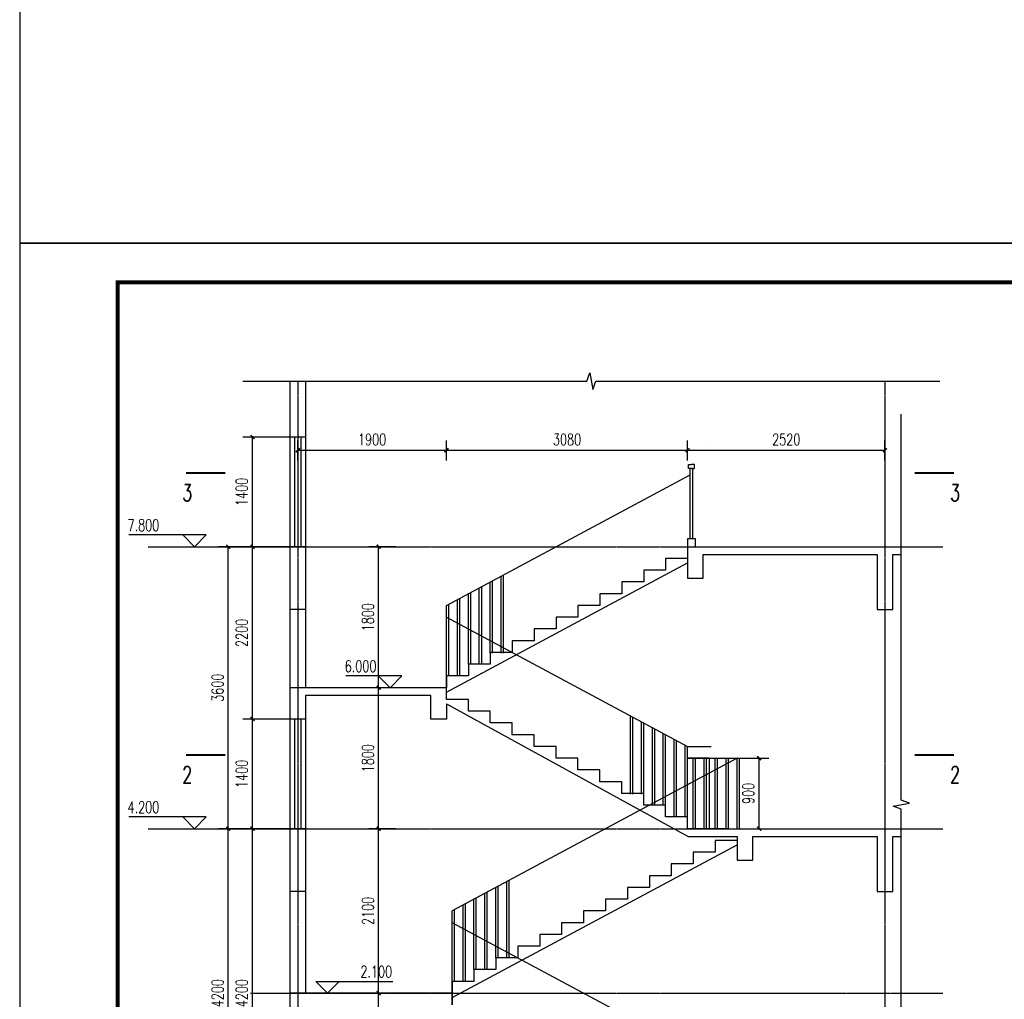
# Model space of a CAD drawing. Header units: inches. Extents: x 224620 to 3435104, y 247406 to 993300.
# Tile 22 of 109: x 250809 to 263385, y 302862 to 315369. Entities that reach past the tile are written whole.
import ezdxf

# ---------------------------------------------------------------- set-up
doc = ezdxf.new("R2010")
doc.units = ezdxf.units.IN
doc.header["$MEASUREMENT"] = 0
doc.linetypes.add('CENTER', pattern=[2, 1.25, -0.25, 0.25, -0.25])
for name, color, linetype in [('DIM_ELEV', 3, 'Continuous'), ('DIM_SYMB', 3, 'Continuous'), ('DOTE', 1, 'CENTER'), ('LATRINE', 6, 'Continuous'), ('PUB_DIM', 3, 'Continuous'), ('PUB_TEXT', 7, 'Continuous'), ('PUB_TITLE', 4, 'Continuous'), ('WALL', 2, 'Continuous'), ('WINDOW', 4, 'Continuous'), ('看线', 95, 'Continuous')]:
    doc.layers.add(name, color=color, linetype=linetype)
doc.styles.add('_TCH_DIM', font='SIMPLEX', dxfattribs={"bigfont": 'GBCBIG'})
doc.styles.add('_TCH_DIM_T3', font='SIMPLEX', dxfattribs={"width": 0.705882, "bigfont": 'GBCBIG'})
doc.styles.add('_TCH_LABEL', font='COMPLEX', dxfattribs={"bigfont": 'GBCBIG'})
doc.dimstyles.new('_TCH_ARCH&&50', dxfattribs={"dimtxt": 148.75, "dimasz": 50, "dimexe": 125, "dimexo": 150, "dimgap": 63.125, "dimtad": 1, "dimdec": 0, "dimzin": 0, "dimdsep": 46, "dimtxsty": '_TCH_DIM_T3', "dimblk": 'ARCHTICK', "dimcen": 0.09, "dimclrt": 7, "dimazin": 2, "dimtfac": 1, "dimtdec": 0, "dimtix": 1, "dimtmove": 2, "dimatfit": 3, "dimfxl": 1, "dimtolj": 1, "dimtzin": 0, "dimarcsym": 0})

# ---------------------------------------------------------------- blocks, each defined once
blk = doc.blocks.new('wrtgtg')
at = {"layer": 'PUB_TITLE'}
blk.add_line((-75296, 53559), (8804, 53559), dxfattribs=at)
blk.add_lwpolyline([(-75296, -5841), (8804, -5841), (8804, 53559), (-75296, 53559)], close=True, dxfattribs=at)
at = {"layer": 'PUB_TITLE', "const_width": 100}
blk.add_lwpolyline([(-72796, -4841), (7804, -4841), (7804, 52559), (-72796, 52559)], close=True, dxfattribs=at)
blk = doc.blocks.new('_ArchTick')
at = {"color": 0, "linetype": 'ByBlock', "const_width": 0.4}
blk.add_lwpolyline([(-0.5, -0.5), (0.5, 0.5)], dxfattribs=at)
blk = doc.blocks.new('*D610')
at = {"layer": 'Defpoints', "color": 0}
for p in [(255394, 308640), (255764, 308640), (255764, 306840)]:
    blk.add_point(p, dxfattribs=at)
at = {"layer": 'PUB_DIM', "color": 0, "lineweight": -2}
for p, q in [((255614, 308640), (255269, 308640)), ((255394, 306840), (255394, 308640)), ((255614, 306840), (255269, 306840))]:
    blk.add_line(p, q, dxfattribs=at)
at = {"layer": 'PUB_DIM', "color": 0, "lineweight": -2, "xscale": 50, "yscale": 50, "zscale": 50}
for p, rotation in [((255394, 308640), 90), ((255394, 306840), 270)]:
    blk.add_blockref('_ArchTick', p, dxfattribs=dict(at, rotation=rotation))
at = {"layer": 'PUB_DIM', "color": 7, "insert": (255256, 307740), "char_height": 148.8, "attachment_point": 5, "rotation": 90, "style": '_TCH_DIM_T3'}
blk.add_mtext('\\A1;1800', dxfattribs=at)
blk = doc.blocks.new('*D611')
at = {"layer": 'Defpoints', "color": 0}
for p in [(255394, 306840), (255764, 306840), (255764, 305040)]:
    blk.add_point(p, dxfattribs=at)
at = {"layer": 'PUB_DIM', "color": 0, "lineweight": -2}
for p, q in [((255614, 306840), (255269, 306840)), ((255394, 305040), (255394, 306840)), ((255614, 305040), (255269, 305040))]:
    blk.add_line(p, q, dxfattribs=at)
at = {"layer": 'PUB_DIM', "color": 0, "lineweight": -2, "xscale": 50, "yscale": 50, "zscale": 50}
for p, rotation in [((255394, 306840), 90), ((255394, 305040), 270)]:
    blk.add_blockref('_ArchTick', p, dxfattribs=dict(at, rotation=rotation))
at = {"layer": 'PUB_DIM', "color": 7, "insert": (255256, 305940), "char_height": 148.8, "attachment_point": 5, "rotation": 90, "style": '_TCH_DIM_T3'}
blk.add_mtext('\\A1;1800', dxfattribs=at)
blk = doc.blocks.new('*D612')
at = {"layer": 'Defpoints', "color": 0}
for p in [(255394, 305040), (255764, 305040), (255764, 302940)]:
    blk.add_point(p, dxfattribs=at)
at = {"layer": 'PUB_DIM', "color": 0, "lineweight": -2}
for p, q in [((255614, 305040), (255269, 305040)), ((255394, 302940), (255394, 305040)), ((255614, 302940), (255269, 302940))]:
    blk.add_line(p, q, dxfattribs=at)
at = {"layer": 'PUB_DIM', "color": 0, "lineweight": -2, "xscale": 50, "yscale": 50, "zscale": 50}
for p, rotation in [((255394, 305040), 90), ((255394, 302940), 270)]:
    blk.add_blockref('_ArchTick', p, dxfattribs=dict(at, rotation=rotation))
at = {"layer": 'PUB_DIM', "color": 7, "insert": (255256, 303990), "char_height": 148.8, "attachment_point": 5, "rotation": 90, "style": '_TCH_DIM_T3'}
blk.add_mtext('\\A1;2100', dxfattribs=at)
blk = doc.blocks.new('*D613')
at = {"layer": 'Defpoints', "color": 0}
for p in [(255394, 302940), (255764, 302940), (255764, 300840)]:
    blk.add_point(p, dxfattribs=at)
at = {"layer": 'PUB_DIM', "color": 0, "lineweight": -2}
for p, q in [((255614, 302940), (255269, 302940)), ((255394, 300840), (255394, 302940)), ((255614, 300840), (255269, 300840))]:
    blk.add_line(p, q, dxfattribs=at)
at = {"layer": 'PUB_DIM', "color": 0, "lineweight": -2, "xscale": 50, "yscale": 50, "zscale": 50}
for p, rotation in [((255394, 302940), 90), ((255394, 300840), 270)]:
    blk.add_blockref('_ArchTick', p, dxfattribs=dict(at, rotation=rotation))
at = {"layer": 'PUB_DIM', "color": 7, "insert": (255256, 301890), "char_height": 148.8, "attachment_point": 5, "rotation": 90, "style": '_TCH_DIM_T3'}
blk.add_mtext('\\A1;2100', dxfattribs=at)
blk = doc.blocks.new('*D121')
at = {"layer": 'Defpoints', "color": 0}
for p in [(256260, 309872), (254360, 309593), (256260, 309593)]:
    blk.add_point(p, dxfattribs=at)
at = {"layer": 'PUB_DIM', "color": 0, "lineweight": -2}
for p, q in [((254360, 309743), (254360, 309997)), ((256260, 309743), (256260, 309997)), ((254360, 309872), (256260, 309872))]:
    blk.add_line(p, q, dxfattribs=at)
at = {"layer": 'PUB_DIM', "color": 0, "lineweight": -2, "xscale": 50, "yscale": 50, "zscale": 50, "rotation": 180}
blk.add_blockref('_ArchTick', (254360, 309872), dxfattribs=at)
at = {"layer": 'PUB_DIM', "color": 0, "lineweight": -2, "xscale": 50, "yscale": 50, "zscale": 50}
blk.add_blockref('_ArchTick', (256260, 309872), dxfattribs=at)
at = {"layer": 'PUB_DIM', "color": 7, "insert": (255310, 310009), "char_height": 148.8, "attachment_point": 5, "style": '_TCH_DIM_T3'}
blk.add_mtext('\\A1;1900', dxfattribs=at)
blk = doc.blocks.new('*D122')
at = {"layer": 'Defpoints', "color": 0}
for p in [(259340, 309872), (256260, 309593), (259340, 309593)]:
    blk.add_point(p, dxfattribs=at)
at = {"layer": 'PUB_DIM', "color": 0, "lineweight": -2}
for p, q in [((256260, 309743), (256260, 309997)), ((259340, 309743), (259340, 309997)), ((256260, 309872), (259340, 309872))]:
    blk.add_line(p, q, dxfattribs=at)
at = {"layer": 'PUB_DIM', "color": 0, "lineweight": -2, "xscale": 50, "yscale": 50, "zscale": 50, "rotation": 180}
blk.add_blockref('_ArchTick', (256260, 309872), dxfattribs=at)
at = {"layer": 'PUB_DIM', "color": 0, "lineweight": -2, "xscale": 50, "yscale": 50, "zscale": 50}
blk.add_blockref('_ArchTick', (259340, 309872), dxfattribs=at)
at = {"layer": 'PUB_DIM', "color": 7, "insert": (257800, 310009), "char_height": 148.8, "attachment_point": 5, "style": '_TCH_DIM_T3'}
blk.add_mtext('\\A1;3080', dxfattribs=at)
blk = doc.blocks.new('*D123')
at = {"layer": 'Defpoints', "color": 0}
for p in [(261860, 309872), (259340, 309593), (261860, 309593)]:
    blk.add_point(p, dxfattribs=at)
at = {"layer": 'PUB_DIM', "color": 0, "lineweight": -2}
for p, q in [((259340, 309743), (259340, 309997)), ((261860, 309743), (261860, 309997)), ((259340, 309872), (261860, 309872))]:
    blk.add_line(p, q, dxfattribs=at)
at = {"layer": 'PUB_DIM', "color": 0, "lineweight": -2, "xscale": 50, "yscale": 50, "zscale": 50, "rotation": 180}
blk.add_blockref('_ArchTick', (259340, 309872), dxfattribs=at)
at = {"layer": 'PUB_DIM', "color": 0, "lineweight": -2, "xscale": 50, "yscale": 50, "zscale": 50}
blk.add_blockref('_ArchTick', (261860, 309872), dxfattribs=at)
at = {"layer": 'PUB_DIM', "color": 7, "insert": (260600, 310009), "char_height": 148.8, "attachment_point": 5, "style": '_TCH_DIM_T3'}
blk.add_mtext('\\A1;2520', dxfattribs=at)
blk = doc.blocks.new('*D129')
at = {"layer": 'Defpoints', "color": 0}
for p in [(259855, 305940), (260254, 305940), (259855, 305040)]:
    blk.add_point(p, dxfattribs=at)
at = {"layer": 'PUB_DIM', "color": 0, "lineweight": -2}
for p, q in [((260005, 305940), (260379, 305940)), ((260254, 305040), (260254, 305940)), ((260005, 305040), (260379, 305040))]:
    blk.add_line(p, q, dxfattribs=at)
at = {"layer": 'PUB_DIM', "color": 0, "lineweight": -2, "xscale": 50, "yscale": 50, "zscale": 50}
for p, rotation in [((260254, 305940), 90), ((260254, 305040), 270)]:
    blk.add_blockref('_ArchTick', p, dxfattribs=dict(at, rotation=rotation))
at = {"layer": 'PUB_DIM', "color": 7, "insert": (260116, 305490), "char_height": 148.8, "attachment_point": 5, "rotation": 90, "style": '_TCH_DIM_T3'}
blk.add_mtext('\\A1;900', dxfattribs=at)
blk = doc.blocks.new('*D130')
at = {"layer": 'Defpoints', "color": 0}
for p in [(253473, 308640), (254189, 308640), (254189, 305040)]:
    blk.add_point(p, dxfattribs=at)
at = {"layer": 'PUB_DIM', "color": 0, "lineweight": -2}
for p, q in [((254039, 308640), (253348, 308640)), ((253473, 305040), (253473, 308640)), ((254039, 305040), (253348, 305040))]:
    blk.add_line(p, q, dxfattribs=at)
at = {"layer": 'PUB_DIM', "color": 0, "lineweight": -2, "xscale": 50, "yscale": 50, "zscale": 50}
for p, rotation in [((253473, 308640), 90), ((253473, 305040), 270)]:
    blk.add_blockref('_ArchTick', p, dxfattribs=dict(at, rotation=rotation))
at = {"layer": 'PUB_DIM', "color": 7, "insert": (253336, 306840), "char_height": 148.8, "attachment_point": 5, "rotation": 90, "style": '_TCH_DIM_T3'}
blk.add_mtext('\\A1;3600', dxfattribs=at)
blk = doc.blocks.new('*D131')
at = {"layer": 'Defpoints', "color": 0}
for p in [(253473, 305040), (254189, 305040), (254189, 300840)]:
    blk.add_point(p, dxfattribs=at)
at = {"layer": 'PUB_DIM', "color": 0, "lineweight": -2}
for p, q in [((254039, 305040), (253348, 305040)), ((253473, 300840), (253473, 305040)), ((254039, 300840), (253348, 300840))]:
    blk.add_line(p, q, dxfattribs=at)
at = {"layer": 'PUB_DIM', "color": 0, "lineweight": -2, "xscale": 50, "yscale": 50, "zscale": 50}
for p, rotation in [((253473, 305040), 90), ((253473, 300840), 270)]:
    blk.add_blockref('_ArchTick', p, dxfattribs=dict(at, rotation=rotation))
at = {"layer": 'PUB_DIM', "color": 7, "insert": (253336, 302940), "char_height": 148.8, "attachment_point": 5, "rotation": 90, "style": '_TCH_DIM_T3'}
blk.add_mtext('\\A1;4200', dxfattribs=at)
blk = doc.blocks.new('*D135')
at = {"layer": 'Defpoints', "color": 0}
for p in [(253783, 310040), (254498, 310040), (254498, 308640)]:
    blk.add_point(p, dxfattribs=at)
at = {"layer": 'PUB_DIM', "color": 0, "lineweight": -2}
for p, q in [((254348, 310040), (253658, 310040)), ((253783, 308640), (253783, 310040)), ((254348, 308640), (253658, 308640))]:
    blk.add_line(p, q, dxfattribs=at)
at = {"layer": 'PUB_DIM', "color": 0, "lineweight": -2, "xscale": 50, "yscale": 50, "zscale": 50}
for p, rotation in [((253783, 310040), 90), ((253783, 308640), 270)]:
    blk.add_blockref('_ArchTick', p, dxfattribs=dict(at, rotation=rotation))
at = {"layer": 'PUB_DIM', "color": 7, "insert": (253646, 309340), "char_height": 148.8, "attachment_point": 5, "rotation": 90, "style": '_TCH_DIM_T3'}
blk.add_mtext('\\A1;1400', dxfattribs=at)
blk = doc.blocks.new('*D136')
at = {"layer": 'Defpoints', "color": 0}
for p in [(253783, 308640), (254498, 308640), (254498, 306440)]:
    blk.add_point(p, dxfattribs=at)
at = {"layer": 'PUB_DIM', "color": 0, "lineweight": -2}
for p, q in [((254348, 308640), (253658, 308640)), ((253783, 306440), (253783, 308640)), ((254348, 306440), (253658, 306440))]:
    blk.add_line(p, q, dxfattribs=at)
at = {"layer": 'PUB_DIM', "color": 0, "lineweight": -2, "xscale": 50, "yscale": 50, "zscale": 50}
for p, rotation in [((253783, 308640), 90), ((253783, 306440), 270)]:
    blk.add_blockref('_ArchTick', p, dxfattribs=dict(at, rotation=rotation))
at = {"layer": 'PUB_DIM', "color": 7, "insert": (253646, 307540), "char_height": 148.8, "attachment_point": 5, "rotation": 90, "style": '_TCH_DIM_T3'}
blk.add_mtext('\\A1;2200', dxfattribs=at)
blk = doc.blocks.new('*D137')
at = {"layer": 'Defpoints', "color": 0}
for p in [(253783, 306440), (254498, 306440), (254498, 305040)]:
    blk.add_point(p, dxfattribs=at)
at = {"layer": 'PUB_DIM', "color": 0, "lineweight": -2}
for p, q in [((254348, 306440), (253658, 306440)), ((253783, 305040), (253783, 306440)), ((254348, 305040), (253658, 305040))]:
    blk.add_line(p, q, dxfattribs=at)
at = {"layer": 'PUB_DIM', "color": 0, "lineweight": -2, "xscale": 50, "yscale": 50, "zscale": 50}
for p, rotation in [((253783, 306440), 90), ((253783, 305040), 270)]:
    blk.add_blockref('_ArchTick', p, dxfattribs=dict(at, rotation=rotation))
at = {"layer": 'PUB_DIM', "color": 7, "insert": (253646, 305740), "char_height": 148.8, "attachment_point": 5, "rotation": 90, "style": '_TCH_DIM_T3'}
blk.add_mtext('\\A1;1400', dxfattribs=at)
blk = doc.blocks.new('*D138')
at = {"layer": 'Defpoints', "color": 0}
for p in [(253783, 305040), (254498, 305040), (254498, 300840)]:
    blk.add_point(p, dxfattribs=at)
at = {"layer": 'PUB_DIM', "color": 0, "lineweight": -2}
for p, q in [((254348, 305040), (253658, 305040)), ((253783, 300840), (253783, 305040)), ((254348, 300840), (253658, 300840))]:
    blk.add_line(p, q, dxfattribs=at)
at = {"layer": 'PUB_DIM', "color": 0, "lineweight": -2, "xscale": 50, "yscale": 50, "zscale": 50}
for p, rotation in [((253783, 305040), 90), ((253783, 300840), 270)]:
    blk.add_blockref('_ArchTick', p, dxfattribs=dict(at, rotation=rotation))
at = {"layer": 'PUB_DIM', "color": 7, "insert": (253646, 302940), "char_height": 148.8, "attachment_point": 5, "rotation": 90, "style": '_TCH_DIM_T3'}
blk.add_mtext('\\A1;4200', dxfattribs=at)

msp = doc.modelspace()

# ---------------------------------------------------------------- linework, layer by layer
msp.add_lwpolyline([(250809, 312514.3), (271417.2, 312514.3), (271417.2, 318222.9), (250809, 318222.9)], close=True)
at = {"layer": 'DIM_ELEV'}
for p, q in [((253191.6, 308790.4), (252202.1, 308790.4)), ((253041.6, 308640.4), (252891.6, 308790.4)), ((253041.6, 308640.4), (253191.6, 308790.4)), ((252452.1, 308640.4), (254259.9, 308640.4)), ((255689.2, 306990.4), (254975.3, 306990.4)), ((255539.2, 306840.4), (255389.2, 306990.4)), ((255539.2, 306840.4), (255689.2, 306990.4)), ((253191.6, 305190.4), (252202.1, 305190.4)), ((253041.6, 305040.4), (252891.6, 305190.4)), ((253041.6, 305040.4), (253191.6, 305190.4)), ((252452.1, 305040.4), (254259.9, 305040.4)), ((254740.3, 302940.4), (254590.3, 303090.4)), ((254590.3, 303090.4), (255575.9, 303090.4)), ((254740.3, 302940.4), (254890.3, 303090.4))]:
    msp.add_line(p, q, dxfattribs=at)
at = {"layer": 'DIM_SYMB'}
for points in [[(253659.9, 310754.4), (258053.6, 310754.4), (258091.9, 310859.4), (258128.9, 310649.4), (258166.1, 310754.4), (262559.9, 310754.4)], [(262068.7, 300362.4), (262068.7, 305291.4), (261963.7, 305329.6), (262173.7, 305366.7), (262068.7, 305403.9), (262068.7, 310333)]]:
    msp.add_lwpolyline(points, dxfattribs=at)
at = {"layer": 'DIM_SYMB', "const_width": 25}
for points in [[(252934.9, 309579.6), (253434.9, 309579.6)], [(262242.1, 309579.6), (262742.1, 309579.6)], [(252934.9, 305979.6), (253434.9, 305979.6)], [(262242.1, 305979.6), (262742.1, 305979.6)]]:
    msp.add_lwpolyline(points, dxfattribs=at)
at = {"layer": 'DOTE'}
for p, q in [((254359.9, 310754.4), (254359.9, 300103.3)), ((261859.9, 310754.4), (261859.9, 300103.3)), ((253756.3, 308640.4), (262599.9, 308640.4)), ((253756.3, 305040.4), (262599.9, 305040.4)), ((253756.3, 302940.4), (262599.9, 302940.4))]:
    msp.add_line(p, q, dxfattribs=at)
at = {"layer": 'LATRINE'}
for p, q in [((259374.9, 308739.9), (259374.9, 309639.9)), ((259404.9, 309639.9), (259374.9, 309639.9)), ((259404.9, 308739.9), (259404.9, 309639.9)), ((256259.9, 307890.4), (259374.9, 309559.2)), ((256259.9, 307740.4), (259339.9, 306090.4)), ((258609.9, 305482.7), (258609.9, 306471.5)), ((258749.9, 305482.7), (258749.9, 306398.4)), ((258889.9, 305336.6), (258889.9, 306325.3)), ((259029.9, 305336.6), (259029.9, 306252.2)), ((259169.9, 305190.4), (259169.9, 306179.2)), ((259309.9, 305190.4), (259309.9, 306106.1)), ((259339.9, 306090.4), (259639.9, 306090.4)), ((259971.5, 305940.4), (256331.5, 303990.4)), ((259619.9, 305940.4), (259339.9, 305940.4)), ((259339.9, 305940.4), (260001.5, 305940.4)), ((259971.5, 301890.4), (256331.5, 303840.4))]:
    msp.add_line(p, q, dxfattribs=at)
for points in [[(259389.9, 309639.9), (259349.9, 309639.9), (259349.9, 309689.9), (259389.9, 309689.9)], [(259389.9, 309639.9), (259429.9, 309639.9), (259429.9, 309689.9), (259389.9, 309689.9)], [(256959.9, 307282.7), (256959.9, 308265.4)], [(256989.9, 307282.7), (256989.9, 308281.5)], [(256709.9, 307136.6), (256709.9, 308131.5)], [(256819.9, 307282.7), (256819.9, 308190.4)], [(256849.9, 307282.7), (256849.9, 308206.5)], [(256539.9, 307136.6), (256539.9, 308040.4)], [(256569.9, 307136.6), (256569.9, 308056.5)], [(256679.9, 307136.6), (256679.9, 308115.4)], [(256259.9, 306990.4), (256259.9, 307890.4)], [(256259.9, 306990.4), (256259.9, 307890.4)], [(256289.9, 306990.4), (256289.9, 307906.5)], [(256399.9, 306990.4), (256399.9, 307965.4)], [(256429.9, 306990.4), (256429.9, 307981.5)], [(256259.9, 306840.4), (256259.9, 307740.4)], [(258639.9, 305482.7), (258639.9, 306455.8)], [(258779.9, 305482.7), (258779.9, 306382.7)], [(258919.9, 305336.6), (258919.9, 306309.7)], [(259059.9, 305336.6), (259059.9, 306236.6)], [(259199.9, 305190.4), (259199.9, 306163.5)], [(259339.9, 305190.4), (259339.9, 306090.4)], [(259339.9, 305190.4), (259339.9, 306090.4)], [(259411.5, 305040.4), (259411.5, 305940.4)], [(259441.5, 305040.4), (259441.5, 305940.4)], [(259551.5, 305040.4), (259551.5, 305940.4)], [(259581.5, 305040.4), (259581.5, 305940.4)], [(259619.9, 305040.4), (259619.9, 305940.4)], [(259691.5, 305040.4), (259691.5, 305940.4)], [(259721.5, 305040.4), (259721.5, 305940.4)], [(259831.5, 305040.4), (259831.5, 305940.4)], [(259861.5, 305040.4), (259861.5, 305940.4)], [(259971.5, 305040.4), (259971.5, 305940.4)], [(260001.5, 305040.4), (260001.5, 305940.4)], [(259971.5, 305040.4), (259971.5, 305794.3)], [(257031.5, 303390.4), (257031.5, 304363.5)], [(257061.5, 303390.4), (257061.5, 304379.2)], [(256781.5, 303240.4), (256781.5, 304229.2)], [(256891.5, 303390.4), (256891.5, 304290.4)], [(256921.5, 303390.4), (256921.5, 304306.1)], [(256611.5, 303240.4), (256611.5, 304140.4)], [(256641.5, 303240.4), (256641.5, 304156.1)], [(256751.5, 303240.4), (256751.5, 304213.5)], [(256891.5, 303390.4), (256891.5, 304144.3)], [(256331.5, 303090.4), (256331.5, 303990.4)], [(256361.5, 303090.4), (256361.5, 304006.1)], [(256471.5, 303090.4), (256471.5, 304063.5)], [(256501.5, 303090.4), (256501.5, 304079.2)], [(256611.5, 303240.4), (256611.5, 303994.3)], [(256331.5, 303090.4), (256331.5, 303844.3)], [(256331.5, 302940.4), (256331.5, 303840.4)]]:
    msp.add_lwpolyline(points, dxfattribs=at)
at = {"layer": 'WALL'}
for p, q in [((254259.9, 310754.4), (254259.9, 310040.4)), ((254459.9, 310754.4), (254459.9, 310040.4)), ((254459.9, 310040.4), (254259.9, 310040.4)), ((254259.9, 308640.4), (254259.9, 306440.4)), ((254459.9, 308640.4), (254259.9, 308640.4)), ((254459.9, 308640.4), (254459.9, 306840.4)), ((259339.9, 308640.4), (262068.7, 308640.4)), ((259339.9, 308639.9), (259339.9, 308239.9)), ((259539.9, 308539.9), (261759.9, 308540.4)), ((259539.9, 308239.9), (259539.9, 308539.9)), ((261759.9, 308540.4), (261759.9, 308540.4)), ((261759.9, 308540.4), (261759.9, 307840.4)), ((261959.9, 307840.4), (261959.9, 308540.4)), ((261959.9, 308540.4), (262068.7, 308540.4)), ((259339.9, 308239.9), (259539.9, 308239.9)), ((254459.9, 307840.4), (254259.9, 307840.4)), ((261759.9, 307840.4), (261959.9, 307840.4)), ((254459.9, 306740.4), (254459.9, 306440.4)), ((256259.9, 306633.4), (259348.9, 304940.4)), ((254459.9, 306440.4), (254259.9, 306440.4)), ((254259.9, 305040.4), (254259.9, 300540.4)), ((254459.9, 305040.4), (254259.9, 305040.4)), ((254459.9, 305040.4), (254459.9, 302940.4)), ((259859.9, 305040.4), (259339.9, 305040.4)), ((259859.9, 305040.4), (262068.7, 305040.4)), ((259348.9, 304940.4), (259971.5, 304940.4)), ((259971.5, 304940.4), (259971.5, 304640.4)), ((260171.5, 304640.4), (260171.5, 304940.4)), ((260171.5, 304940.4), (261759.9, 304940.4)), ((261759.9, 304940.4), (261759.9, 304940.4)), ((261759.9, 304940.4), (261759.9, 304240.4)), ((261959.9, 304240.4), (261959.9, 304940.4)), ((261959.9, 304940.4), (262068.7, 304940.4)), ((259971.5, 304640.4), (260171.5, 304640.4)), ((254459.9, 304240.4), (254259.9, 304240.4)), ((261759.9, 304240.4), (261959.9, 304240.4))]:
    msp.add_line(p, q, dxfattribs=at)
for points in [[(259439.9, 308639.9), (259439.9, 308739.9), (259339.9, 308739.9), (259339.9, 308639.9)], [(256259.9, 306690.4), (256259.9, 306840.4), (254259.9, 306840.4)], [(256259.9, 306633.4), (256259.9, 306440.4), (256059.9, 306440.4), (256059.9, 306740.4), (254459.9, 306740.4)], [(256539.9, 306540.4), (256539.9, 306690.4), (256259.9, 306690.4), (256259.9, 306690.4), (256259.9, 306690.4)], [(257099.9, 306240.4), (257099.9, 306390.4), (256819.9, 306390.4), (256819.9, 306540.4), (256539.9, 306540.4)], [(257659.9, 305940.4), (257659.9, 306090.4), (257379.9, 306090.4), (257379.9, 306240.4), (257099.9, 306240.4)], [(258219.9, 305640.4), (258219.9, 305790.4), (257939.9, 305790.4), (257939.9, 305940.4), (257659.9, 305940.4)], [(258779.9, 305340.4), (258779.9, 305490.4), (258499.9, 305490.4), (258499.9, 305640.4), (258219.9, 305640.4)], [(259339.9, 305040.4), (259339.9, 305190.4), (259059.9, 305190.4), (259059.9, 305340.4), (258779.9, 305340.4)], [(256051.5, 302940.4), (254259.9, 302940.4)], [(256331.5, 302790.4), (256331.5, 302940.4), (256051.5, 302940.4)], [(256331.5, 302940.4), (256331.5, 302790.4)]]:
    msp.add_lwpolyline(points, dxfattribs=at)
at = {"layer": 'WINDOW'}
for p, q in [((254259.9, 310040.4), (254259.9, 308640.4)), ((254319.9, 310040.4), (254319.9, 308640.4)), ((254399.9, 310040.4), (254399.9, 308640.4)), ((254459.9, 310040.4), (254459.9, 308640.4)), ((254259.9, 306440.4), (254259.9, 305040.4)), ((254319.9, 306440.4), (254319.9, 305040.4)), ((254399.9, 306440.4), (254399.9, 305040.4)), ((254459.9, 306440.4), (254459.9, 305040.4))]:
    msp.add_line(p, q, dxfattribs=at)
at = {"layer": '看线', "color": 3}
for p, q in [((256259.9, 306783.7), (259339.9, 308433.7)), ((256259.9, 306990.4), (256259.9, 306840.4)), ((256331.5, 302883.7), (259971.5, 304833.7)), ((256331.5, 303090.4), (256331.5, 302940.4))]:
    msp.add_line(p, q, dxfattribs=at)
msp.add_lwpolyline([(259619.9, 309955.4), (259619.9, 309955.4)], close=True, dxfattribs=at)
for points in [[(259339.9, 308490.4), (259339.9, 308490.4), (259059.9, 308490.4), (259059.9, 308340.4), (258779.9, 308340.4)], [(258779.9, 308340.4), (258779.9, 308190.4), (258499.9, 308190.4), (258499.9, 308040.4), (258219.9, 308040.4)], [(258219.9, 308040.4), (258219.9, 307890.4), (257939.9, 307890.4), (257939.9, 307740.4), (257659.9, 307740.4)], [(257659.9, 307740.4), (257659.9, 307590.4), (257379.9, 307590.4), (257379.9, 307440.4), (257099.9, 307440.4)], [(257099.9, 307440.4), (257099.9, 307290.4), (256819.9, 307290.4), (256819.9, 307140.4), (256539.9, 307140.4)], [(256539.9, 307140.4), (256539.9, 306990.4), (256259.9, 306990.4), (256259.9, 306990.4), (256259.9, 306990.4)], [(259691.5, 304890.4), (259691.5, 304740.4), (259411.5, 304740.4)], [(259971.5, 304940.4), (259971.5, 304890.4), (259691.5, 304890.4)], [(259411.5, 304740.4), (259411.5, 304590.4), (259131.5, 304590.4)], [(259131.5, 304590.4), (259131.5, 304440.4), (258851.5, 304440.4)], [(258851.5, 304440.4), (258851.5, 304290.4), (258571.5, 304290.4)], [(258571.5, 304290.4), (258571.5, 304140.4), (258291.5, 304140.4)], [(258291.5, 304140.4), (258291.5, 303990.4), (258011.5, 303990.4)], [(258011.5, 303990.4), (258011.5, 303840.4), (257731.5, 303840.4)], [(257731.5, 303840.4), (257731.5, 303690.4), (257451.5, 303690.4)], [(257451.5, 303690.4), (257451.5, 303540.4), (257171.5, 303540.4)], [(257171.5, 303540.4), (257171.5, 303390.4), (256891.5, 303390.4)], [(256891.5, 303390.4), (256891.5, 303240.4), (256611.5, 303240.4)], [(256611.5, 303240.4), (256611.5, 303090.4), (256331.5, 303090.4)]]:
    msp.add_lwpolyline(points, dxfattribs=at)

# ---------------------------------------------------------------- block references
at = {"xscale": 0.5, "yscale": 0.5, "zscale": 0.5}
msp.add_blockref('wrtgtg', (288456.9, 285734.9), dxfattribs=at)

# ---------------------------------------------------------------- texts
at = {"layer": 'PUB_TEXT', "width": 0.705882}
for s, height, style, p in [('3', 212.5, '_TCH_LABEL', (252884.9, 309223.4)), ('3', 212.5, '_TCH_LABEL', (262692.1, 309223.4)), ('7.800', 148.75, '_TCH_DIM', (252187.1, 308840.5)), ('6.000', 148.75, '_TCH_DIM', (254960.3, 307040.5)), ('2', 212.5, '_TCH_LABEL', (252884.9, 305623.4)), ('2', 212.5, '_TCH_LABEL', (262692.1, 305623.4)), ('4.200', 148.75, '_TCH_DIM', (252187.1, 305240.5)), ('2.100', 148.75, '_TCH_DIM', (255160.9, 303140.5))]:
    msp.add_text(s, height=height, dxfattribs=dict(at, style=style)).set_placement(p)

# ---------------------------------------------------------------- dimensions: what is measured, and where the dimension line sits
at = {"layer": 'PUB_DIM'}
for p1, p2, distance, picture, middle in [((254498.4, 308640.4), (254498.4, 310040.4), 715.3, '*D135', (253645.7, 309340.4)), ((254359.9, 309592.5), (256259.9, 309592.5), 279.1, '*D121', (255309.9, 310009.1)), ((256259.9, 309592.5), (259339.9, 309592.5), 279.1, '*D122', (257799.9, 310009.1)), ((259339.9, 309592.5), (261859.9, 309592.5), 279.1, '*D123', (260599.9, 310009.1)), ((254188.5, 305040.4), (254188.5, 308640.4), 715.3, '*D130', (253335.8, 306840.4)), ((254498.4, 306440.4), (254498.4, 308640.4), 715.3, '*D136', (253645.7, 307540.4)), ((255764.4, 306840.4), (255764.4, 308640.4), 370.7, '*D610', (255256.2, 307740.4)), ((255764.4, 305040.4), (255764.4, 306840.4), 370.7, '*D611', (255256.2, 305940.4)), ((254498.4, 305040.4), (254498.4, 306440.4), 715.3, '*D137', (253645.7, 305740.4)), ((259855.2, 305040.4), (259855.2, 305940.4), -398.4, '*D129', (260116.1, 305490.4)), ((254188.5, 300840.4), (254188.5, 305040.4), 715.3, '*D131', (253335.8, 302940.4)), ((254498.4, 300840.4), (254498.4, 305040.4), 715.3, '*D138', (253645.7, 302940.4)), ((255764.4, 302940.4), (255764.4, 305040.4), 370.7, '*D612', (255256.2, 303990.4)), ((255764.4, 300840.4), (255764.4, 302940.4), 370.7, '*D613', (255256.2, 301890.4))]:
    dim = msp.add_aligned_dim(p1=p1, p2=p2, distance=distance, dimstyle='_TCH_ARCH&&50', dxfattribs=at)
    dim.commit()
    dim.dimension.update_dxf_attribs({"geometry": picture, "text_midpoint": middle})

doc.saveas('drawing.dxf')
